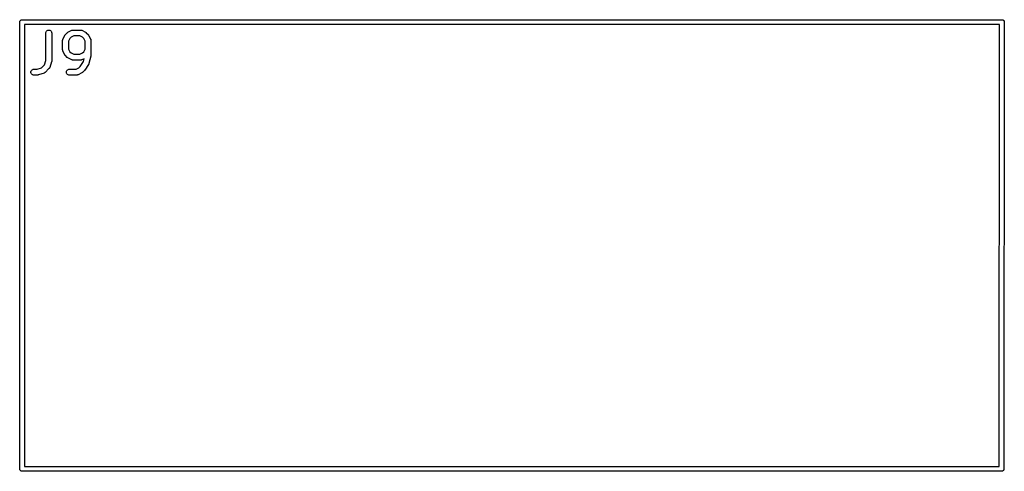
# Model space of a CAD drawing. Extents: x 3.21 to 7.14, y -3.49 to -0.7.
# Tile 12 of 12: x 6.14 to 7.13, y -1.21 to -0.76. Entities that reach past the tile are written whole.
import ezdxf

# ---------------------------------------------------------------- set-up
doc = ezdxf.new("R2010")
doc.units = 0
doc.header["$MEASUREMENT"] = 0
doc.layers.add('BLACK', color=7, linetype='CONTINUOUS')

msp = doc.modelspace()

# ---------------------------------------------------------------- linework, layer by layer
at = {"layer": 'BLACK', "linetype": 'CONTINUOUS'}
for p, q in [((6.14203, -0.762181), (6.14232, -0.761822)), ((6.14232, -0.761822), (6.14268, -0.761526)), ((6.14268, -0.761526), (6.14309, -0.761307)), ((6.14309, -0.761307), (6.14354, -0.761172)), ((6.14354, -0.761172), (6.14388, -0.761138)), ((6.14388, -0.761138), (6.144, -0.761126)), ((6.14388, -0.761138), (6.14388, -0.761138)), ((6.144, -0.761126), (6.14412, -0.761138)), ((6.14412, -0.761138), (7.12889, -0.761138)), ((7.12889, -0.761138), (7.129, -0.761126)), ((7.129, -0.761126), (7.12923, -0.761149)), ((7.12923, -0.761149), (7.12946, -0.761172)), ((7.12946, -0.761172), (7.12946, -0.761172)), ((7.12946, -0.761172), (7.12946, -0.761172)), ((7.12946, -0.761172), (7.12966, -0.761233)), ((7.12966, -0.761233), (7.12991, -0.761307)), ((7.12991, -0.761307), (7.12991, -0.761308)), ((7.12991, -0.761308), (7.12991, -0.761308)), ((7.12991, -0.761308), (7.13009, -0.761402)), ((7.13009, -0.761402), (7.13032, -0.761526)), ((7.13032, -0.761526), (7.13032, -0.761527)), ((7.13032, -0.761527), (7.13032, -0.761528)), ((7.13032, -0.761528), (7.13048, -0.761657)), ((7.13048, -0.761657), (7.13068, -0.761822)), ((7.13068, -0.761822), (7.13068, -0.761822)), ((7.13068, -0.761822), (7.13068, -0.761823)), ((7.13068, -0.761823), (7.1308, -0.761975)), ((7.1308, -0.761975), (7.13097, -0.762181)), ((6.14163, -0.7635), (6.14167, -0.763037)), ((6.14164, -0.763616), (6.14163, -0.7635)), ((6.14164, -1.21257), (6.14164, -0.763616)), ((6.14167, -0.763037), (6.14181, -0.762592)), ((6.14181, -0.762592), (6.14203, -0.762181)), ((6.14636, -0.765862), (6.14636, -1.21009)), ((7.12664, -0.765862), (6.14636, -0.765862)), ((6.16881, -0.772331), (6.16926, -0.771969)), ((6.16926, -0.771969), (6.16977, -0.771702)), ((6.16977, -0.771702), (6.17032, -0.77154)), ((6.17032, -0.77154), (6.1709, -0.771487)), ((6.1709, -0.771487), (6.17147, -0.771548)), ((6.17147, -0.771548), (6.17202, -0.771718)), ((6.17202, -0.771718), (6.17253, -0.771992)), ((6.17253, -0.771992), (6.17297, -0.77236)), ((6.19018, -0.773674), (6.19393, -0.771799)), ((6.19393, -0.771799), (6.19397, -0.771781)), ((6.19397, -0.771781), (6.19405, -0.771751)), ((6.19405, -0.771751), (6.19412, -0.77171)), ((6.19412, -0.77171), (6.19432, -0.771652)), ((6.19432, -0.771652), (6.19451, -0.771582)), ((6.19451, -0.771582), (6.19459, -0.771569)), ((6.19459, -0.771569), (6.19468, -0.771544)), ((6.19468, -0.771544), (6.19488, -0.771524)), ((6.19488, -0.771524), (6.19508, -0.771492)), ((6.19508, -0.771492), (6.19516, -0.771496)), ((6.19516, -0.771496), (6.19525, -0.771487)), ((6.19525, -0.771487), (6.20275, -0.771487)), ((6.20275, -0.771487), (6.20279, -0.771488)), ((6.20279, -0.771488), (6.20288, -0.771497)), ((6.20288, -0.771497), (6.20296, -0.771495)), ((6.20296, -0.771495), (6.20316, -0.771529)), ((6.20316, -0.771529), (6.20336, -0.771552)), ((6.20336, -0.771552), (6.20344, -0.771578)), ((6.20344, -0.771578), (6.20353, -0.771593)), ((6.20353, -0.771593), (6.20372, -0.771665)), ((6.20372, -0.771665), (6.20391, -0.771726)), ((6.20391, -0.771726), (6.20399, -0.771768)), ((6.20399, -0.771768), (6.20407, -0.771799)), ((6.20407, -0.771799), (6.20782, -0.773674)), ((7.12627, -1.21009), (7.12664, -0.765862)), ((7.13097, -0.762181), (7.13097, -0.762182)), ((7.13097, -0.762182), (7.13097, -0.762183)), ((7.13097, -0.762183), (7.13107, -0.762358)), ((7.13136, -0.763617), (7.13099, -1.21234)), ((7.13107, -0.762358), (7.13119, -0.762592)), ((7.13119, -0.762592), (7.13119, -0.762593)), ((7.13119, -0.762593), (7.13119, -0.762594)), ((7.13119, -0.762594), (7.13125, -0.762787)), ((7.13125, -0.762787), (7.13133, -0.763037)), ((7.13133, -0.763037), (7.13133, -0.763038)), ((7.13133, -0.763038), (7.13133, -0.763039)), ((7.13133, -0.763039), (7.13135, -0.763242)), ((7.13135, -0.763242), (7.13137, -0.7635)), ((7.13137, -0.7635), (7.13136, -0.763617)), ((6.16792, -0.774399), (6.16799, -0.773826)), ((6.16792, -0.77444), (6.16792, -0.774399)), ((6.16792, -0.802083), (6.16792, -0.77444)), ((6.16799, -0.773826), (6.16816, -0.773277)), ((6.16816, -0.773277), (6.16844, -0.772772)), ((6.16844, -0.772772), (6.16881, -0.772331)), ((6.17297, -0.77236), (6.17334, -0.772806)), ((6.17334, -0.772806), (6.17361, -0.773315)), ((6.17361, -0.773315), (6.17377, -0.773867)), ((6.17377, -0.773867), (6.17383, -0.77444)), ((6.17383, -0.77444), (6.17383, -0.802562)), ((6.1848, -0.781725), (6.18484, -0.781526)), ((6.18481, -0.781812), (6.1848, -0.781725)), ((6.1848, -0.781898), (6.18481, -0.781812)), ((6.18484, -0.781526), (6.18486, -0.781325)), ((6.18486, -0.781325), (6.18489, -0.781243)), ((6.18489, -0.781243), (6.1849, -0.781157)), ((6.1849, -0.781157), (6.18497, -0.780968)), ((6.18497, -0.780968), (6.18504, -0.780776)), ((6.18504, -0.780776), (6.18508, -0.7807)), ((6.18508, -0.7807), (6.18511, -0.780619)), ((6.18511, -0.780619), (6.18698, -0.776869)), ((6.18698, -0.776869), (6.187, -0.776832)), ((6.187, -0.776832), (6.18709, -0.776693)), ((6.18709, -0.776693), (6.18717, -0.776547)), ((6.18717, -0.776547), (6.18725, -0.776452)), ((6.18725, -0.776452), (6.18732, -0.776349)), ((6.18732, -0.776349), (6.18743, -0.77623)), ((6.18743, -0.77623), (6.18754, -0.776102)), ((6.18754, -0.776102), (6.18941, -0.774227)), ((6.18941, -0.774227), (6.18944, -0.774198)), ((6.18944, -0.774198), (6.18957, -0.774095)), ((6.18957, -0.774095), (6.18969, -0.773981)), ((6.18969, -0.773981), (6.18979, -0.773915)), ((6.18979, -0.773915), (6.18989, -0.773839)), ((6.18989, -0.773839), (6.19004, -0.773762)), ((6.19004, -0.773762), (6.19018, -0.773674)), ((6.19205, -0.779939), (6.1907, -0.782636)), ((6.19325, -0.778742), (6.19205, -0.779939)), ((6.19595, -0.777393), (6.19325, -0.778742)), ((6.20205, -0.777393), (6.19595, -0.777393)), ((6.20475, -0.778742), (6.20205, -0.777393)), ((6.20595, -0.779939), (6.20475, -0.778742)), ((6.20729, -0.782636), (6.20595, -0.779939)), ((6.20782, -0.773674), (6.20785, -0.773693)), ((6.20785, -0.773693), (6.20799, -0.773783)), ((6.20799, -0.773783), (6.20814, -0.773861)), ((6.20814, -0.773861), (6.20823, -0.773939)), ((6.20823, -0.773939), (6.20834, -0.774006)), ((6.20834, -0.774006), (6.20846, -0.774122)), ((6.20846, -0.774122), (6.20859, -0.774227)), ((6.20859, -0.774227), (6.21046, -0.776102)), ((6.21046, -0.776102), (6.21049, -0.776131)), ((6.21049, -0.776131), (6.21059, -0.776261)), ((6.21059, -0.776261), (6.21071, -0.776381)), ((6.21071, -0.776381), (6.21077, -0.776486)), ((6.21077, -0.776486), (6.21085, -0.776582)), ((6.21085, -0.776582), (6.21092, -0.776729)), ((6.21092, -0.776729), (6.21101, -0.776869)), ((6.21101, -0.776869), (6.21289, -0.780619)), ((6.21289, -0.780619), (6.21291, -0.780656)), ((6.21291, -0.780656), (6.21294, -0.780737)), ((6.21294, -0.780737), (6.21298, -0.780814)), ((6.21298, -0.780814), (6.21304, -0.781007)), ((6.21304, -0.781007), (6.2131, -0.781197)), ((6.2131, -0.781197), (6.21312, -0.781282)), ((6.21312, -0.781282), (6.21314, -0.781366)), ((6.21314, -0.781366), (6.21316, -0.781567)), ((6.21316, -0.781567), (6.21319, -0.781766)), ((6.21319, -0.781766), (6.21319, -0.781853)), ((6.21319, -0.781853), (6.2132, -0.781939)), ((6.1848, -0.781939), (6.1848, -0.781898)), ((6.1848, -0.791313), (6.1848, -0.781939)), ((6.18481, -0.791399), (6.1848, -0.791313)), ((6.1848, -0.791486), (6.18481, -0.791399)), ((6.18483, -0.791686), (6.1848, -0.791486)), ((6.18485, -0.791887), (6.18483, -0.791686)), ((6.1907, -0.782636), (6.1907, -0.790616)), ((6.1907, -0.790616), (6.19205, -0.793314)), ((6.20595, -0.793314), (6.20729, -0.790616)), ((6.20729, -0.790616), (6.20729, -0.782636)), ((6.2132, -0.781939), (6.2132, -0.796937)), ((6.18488, -0.79197), (6.18485, -0.791887)), ((6.18489, -0.792056), (6.18488, -0.79197)), ((6.18496, -0.792245), (6.18489, -0.792056)), ((6.18502, -0.792438), (6.18496, -0.792245)), ((6.18506, -0.792515), (6.18502, -0.792438)), ((6.18509, -0.792597), (6.18506, -0.792515)), ((6.18511, -0.792634), (6.18509, -0.792597)), ((6.18698, -0.796383), (6.18511, -0.792634)), ((6.18707, -0.796524), (6.18698, -0.796383)), ((6.18715, -0.796671), (6.18707, -0.796524)), ((6.18722, -0.796767), (6.18715, -0.796671)), ((6.18729, -0.796871), (6.18722, -0.796767)), ((6.1874, -0.796992), (6.18729, -0.796871)), ((6.18751, -0.797121), (6.1874, -0.796992)), ((6.18754, -0.797151), (6.18751, -0.797121)), ((6.18941, -0.799025), (6.18754, -0.797151)), ((6.18954, -0.799131), (6.18941, -0.799025)), ((6.18966, -0.799246), (6.18954, -0.799131)), ((6.18976, -0.799313), (6.18966, -0.799246)), ((6.18986, -0.799391), (6.18976, -0.799313)), ((6.19, -0.799469), (6.18986, -0.799391)), ((6.19014, -0.79956), (6.19, -0.799469)), ((6.19018, -0.799578), (6.19014, -0.79956)), ((6.19393, -0.801453), (6.19018, -0.799578)), ((6.19205, -0.793314), (6.19325, -0.794511)), ((6.19325, -0.794511), (6.19595, -0.795859)), ((6.19401, -0.801484), (6.19393, -0.801453)), ((6.19409, -0.801526), (6.19401, -0.801484)), ((6.19428, -0.801587), (6.19409, -0.801526)), ((6.19447, -0.801659), (6.19428, -0.801587)), ((6.19455, -0.801674), (6.19447, -0.801659)), ((6.19463, -0.8017), (6.19455, -0.801674)), ((6.19595, -0.795859), (6.20205, -0.795859)), ((6.20205, -0.795859), (6.20475, -0.794511)), ((6.2034, -0.801683), (6.20332, -0.801709)), ((6.20349, -0.80167), (6.2034, -0.801683)), ((6.20368, -0.801601), (6.20349, -0.80167)), ((6.20387, -0.801542), (6.20368, -0.801601)), ((6.20395, -0.801501), (6.20387, -0.801542)), ((6.20403, -0.801471), (6.20395, -0.801501)), ((6.20407, -0.801453), (6.20403, -0.801471)), ((6.20636, -0.800307), (6.20407, -0.801453)), ((6.20475, -0.794511), (6.20595, -0.793314)), ((6.20563, -0.803224), (6.20636, -0.800307)), ((6.21311, -0.797654), (6.21124, -0.805153)), ((6.21312, -0.797601), (6.21311, -0.797654)), ((6.21313, -0.797551), (6.21312, -0.797601)), ((6.21316, -0.797317), (6.21313, -0.797551)), ((6.2132, -0.797083), (6.21316, -0.797317)), ((6.2132, -0.796979), (6.21319, -0.797031)), ((6.21319, -0.797031), (6.2132, -0.797083)), ((6.2132, -0.796937), (6.2132, -0.796979)), ((6.1538, -0.811715), (6.15424, -0.811351)), ((6.15424, -0.811351), (6.15475, -0.81108)), ((6.15475, -0.81108), (6.1553, -0.810914)), ((6.1553, -0.810914), (6.15588, -0.810857)), ((6.15588, -0.810857), (6.15915, -0.810857)), ((6.15915, -0.810857), (6.16366, -0.809355)), ((6.16366, -0.809355), (6.16642, -0.806591)), ((6.16642, -0.806591), (6.16792, -0.802083)), ((6.17109, -0.810274), (6.16734, -0.814023)), ((6.17114, -0.810207), (6.17109, -0.810274)), ((6.17121, -0.810148), (6.17114, -0.810207)), ((6.17133, -0.809985), (6.17121, -0.810148)), ((6.17146, -0.809829), (6.17133, -0.809985)), ((6.1715, -0.809752), (6.17146, -0.809829)), ((6.17155, -0.809682), (6.1715, -0.809752)), ((6.17163, -0.809499), (6.17155, -0.809682)), ((6.17173, -0.809321), (6.17163, -0.809499)), ((6.17175, -0.809238), (6.17173, -0.809321)), ((6.17179, -0.809159), (6.17175, -0.809238)), ((6.1718, -0.80912), (6.17179, -0.809159)), ((6.17368, -0.803495), (6.1718, -0.80912)), ((6.17371, -0.803334), (6.17368, -0.803495)), ((6.17376, -0.803176), (6.17371, -0.803334)), ((6.17378, -0.803053), (6.17376, -0.803176)), ((6.17381, -0.802934), (6.17378, -0.803053)), ((6.17383, -0.802603), (6.17381, -0.802768)), ((6.17381, -0.802768), (6.17381, -0.802934)), ((6.17383, -0.802562), (6.17383, -0.802603)), ((6.18942, -0.811715), (6.18987, -0.811351)), ((6.18987, -0.811351), (6.19037, -0.81108)), ((6.19037, -0.81108), (6.19093, -0.810914)), ((6.19093, -0.810914), (6.1915, -0.810857)), ((6.1915, -0.810857), (6.1983, -0.810857)), ((6.19483, -0.801723), (6.19463, -0.8017)), ((6.19503, -0.801757), (6.19483, -0.801723)), ((6.19512, -0.801755), (6.19503, -0.801757)), ((6.19521, -0.801765), (6.19512, -0.801755)), ((6.19525, -0.801765), (6.19521, -0.801765)), ((6.20275, -0.801765), (6.19525, -0.801765)), ((6.1983, -0.810857), (6.201, -0.809509)), ((6.201, -0.809509), (6.20233, -0.80818)), ((6.20233, -0.80818), (6.20563, -0.803224)), ((6.20283, -0.801756), (6.20275, -0.801765)), ((6.20292, -0.80176), (6.20283, -0.801756)), ((6.20312, -0.801728), (6.20292, -0.80176)), ((6.20332, -0.801709), (6.20312, -0.801728)), ((6.21083, -0.806074), (6.20708, -0.811699)), ((6.21092, -0.8059), (6.21083, -0.806074)), ((6.21103, -0.805732), (6.21092, -0.8059)), ((6.21106, -0.805647), (6.21103, -0.805732)), ((6.2111, -0.805566), (6.21106, -0.805647)), ((6.21116, -0.805377), (6.2111, -0.805566)), ((6.21123, -0.805192), (6.21116, -0.805377)), ((6.21124, -0.805153), (6.21123, -0.805192)), ((6.15293, -0.81379), (6.15299, -0.813216)), ((6.15298, -0.814364), (6.15293, -0.81379)), ((6.15314, -0.814916), (6.15298, -0.814364)), ((6.15299, -0.813216), (6.15316, -0.812666)), ((6.15341, -0.815427), (6.15314, -0.814916)), ((6.15316, -0.812666), (6.15343, -0.812159)), ((6.15377, -0.815876), (6.15341, -0.815427)), ((6.15343, -0.812159), (6.1538, -0.811715)), ((6.15421, -0.816247), (6.15377, -0.815876)), ((6.15472, -0.816524), (6.15421, -0.816247)), ((6.15526, -0.816698), (6.15472, -0.816524)), ((6.15584, -0.816763), (6.15526, -0.816698)), ((6.15588, -0.816763), (6.15584, -0.816763)), ((6.15963, -0.816763), (6.15588, -0.816763)), ((6.15979, -0.816747), (6.15963, -0.816763)), ((6.15996, -0.816744), (6.15979, -0.816747)), ((6.16008, -0.816719), (6.15996, -0.816744)), ((6.1602, -0.816707), (6.16008, -0.816719)), ((6.16036, -0.816659), (6.1602, -0.816707)), ((6.16052, -0.816624), (6.16036, -0.816659)), ((6.16056, -0.816611), (6.16052, -0.816624)), ((6.16619, -0.814737), (6.16056, -0.816611)), ((6.16627, -0.814701), (6.16619, -0.814737)), ((6.16635, -0.814677), (6.16627, -0.814701)), ((6.16653, -0.814584), (6.16635, -0.814677)), ((6.16671, -0.814502), (6.16653, -0.814584)), ((6.16678, -0.814452), (6.16671, -0.814502)), ((6.16686, -0.814412), (6.16678, -0.814452)), ((6.16702, -0.814286), (6.16686, -0.814412)), ((6.16718, -0.81417), (6.16702, -0.814286)), ((6.16724, -0.814107), (6.16718, -0.81417)), ((6.16731, -0.814052), (6.16724, -0.814107)), ((6.16734, -0.814023), (6.16731, -0.814052)), ((6.18855, -0.81379), (6.18861, -0.813216)), ((6.1886, -0.814364), (6.18855, -0.81379)), ((6.18876, -0.814916), (6.1886, -0.814364)), ((6.18861, -0.813216), (6.18878, -0.812666)), ((6.18903, -0.815427), (6.18876, -0.814916)), ((6.18878, -0.812666), (6.18905, -0.812159)), ((6.18939, -0.815876), (6.18903, -0.815427)), ((6.18905, -0.812159), (6.18942, -0.811715)), ((6.18983, -0.816247), (6.18939, -0.815876)), ((6.19034, -0.816524), (6.18983, -0.816247)), ((6.19089, -0.816698), (6.19034, -0.816524)), ((6.19146, -0.816763), (6.19089, -0.816698)), ((6.1915, -0.816763), (6.19146, -0.816763)), ((6.199, -0.816763), (6.1915, -0.816763)), ((6.19908, -0.816755), (6.199, -0.816763)), ((6.19917, -0.816758), (6.19908, -0.816755)), ((6.19937, -0.816726), (6.19917, -0.816758)), ((6.19957, -0.816707), (6.19937, -0.816726)), ((6.19966, -0.816682), (6.19957, -0.816707)), ((6.19974, -0.816668), (6.19966, -0.816682)), ((6.19993, -0.816599), (6.19974, -0.816668)), ((6.20012, -0.81654), (6.19993, -0.816599)), ((6.2002, -0.816499), (6.20012, -0.81654)), ((6.20028, -0.816469), (6.2002, -0.816499)), ((6.20032, -0.816451), (6.20028, -0.816469)), ((6.20407, -0.814576), (6.20032, -0.816451)), ((6.20421, -0.814488), (6.20407, -0.814576)), ((6.20436, -0.814412), (6.20421, -0.814488)), ((6.20445, -0.814335), (6.20436, -0.814412)), ((6.20456, -0.81427), (6.20445, -0.814335)), ((6.20468, -0.814156), (6.20456, -0.81427)), ((6.20481, -0.814052), (6.20468, -0.814156)), ((6.20484, -0.814023), (6.20481, -0.814052)), ((6.20671, -0.812149), (6.20484, -0.814023)), ((6.20688, -0.811941), (6.20671, -0.812149)), ((6.20706, -0.811733), (6.20688, -0.811941)), ((6.20708, -0.811703), (6.20706, -0.811733)), ((6.20708, -0.811699), (6.20708, -0.811703)), ((6.20708, -0.811703), (6.20708, -0.811703)), ((6.20708, -0.811703), (6.20708, -0.811703)), ((6.14167, -1.21292), (6.14164, -1.21257)), ((6.14181, -1.21337), (6.14167, -1.21292)), ((6.14203, -1.21378), (6.14181, -1.21337)), ((6.14232, -1.21414), (6.14203, -1.21378)), ((6.14268, -1.21443), (6.14232, -1.21414)), ((6.14309, -1.21465), (6.14268, -1.21443)), ((6.14354, -1.21478), (6.14309, -1.21465)), ((6.144, -1.21483), (6.14354, -1.21478)), ((6.14419, -1.21481), (6.144, -1.21483)), ((6.14426, -1.21482), (6.14419, -1.21481)), ((7.12851, -1.21482), (6.14426, -1.21482)), ((6.14636, -1.21009), (7.12627, -1.21009)), ((7.12862, -1.21483), (7.12851, -1.21482)), ((7.12874, -1.21482), (7.12862, -1.21483)), ((7.1289, -1.2148), (7.12874, -1.21482)), ((7.12874, -1.21482), (7.12874, -1.21482)), ((7.12909, -1.21479), (7.1289, -1.2148)), ((7.12934, -1.21471), (7.12909, -1.21478)), ((7.12909, -1.21478), (7.12909, -1.21478)), ((7.12909, -1.21478), (7.12909, -1.21479)), ((7.12953, -1.21465), (7.12934, -1.21471)), ((7.12977, -1.21452), (7.12953, -1.21465)), ((7.12953, -1.21465), (7.12953, -1.21465)), ((7.12953, -1.21465), (7.12953, -1.21465)), ((7.12994, -1.21443), (7.12977, -1.21452)), ((7.13015, -1.21426), (7.12994, -1.21443)), ((7.12994, -1.21443), (7.12994, -1.21443)), ((7.12994, -1.21443), (7.12994, -1.21443)), ((7.1303, -1.21414), (7.13015, -1.21426)), ((7.13047, -1.21393), (7.1303, -1.21414)), ((7.1303, -1.21414), (7.1303, -1.21414)), ((7.1303, -1.21414), (7.1303, -1.21414)), ((7.1306, -1.21378), (7.13047, -1.21393)), ((7.13072, -1.21354), (7.1306, -1.21378)), ((7.1306, -1.21378), (7.1306, -1.21378)), ((7.1306, -1.21378), (7.1306, -1.21378)), ((7.13082, -1.21337), (7.13072, -1.21354)), ((7.13089, -1.21312), (7.13082, -1.21337)), ((7.13082, -1.21337), (7.13082, -1.21337)), ((7.13082, -1.21337), (7.13082, -1.21337)), ((7.13095, -1.21292), (7.13089, -1.21312)), ((7.13098, -1.21267), (7.13095, -1.21292)), ((7.13095, -1.21292), (7.13095, -1.21292)), ((7.13095, -1.21292), (7.13095, -1.21292)), ((7.13099, -1.21257), (7.13098, -1.21267)), ((7.13099, -1.21234), (7.131, -1.21246)), ((7.131, -1.21246), (7.13099, -1.21257)), ((7.13099, -1.21257), (7.13099, -1.21257))]:
    msp.add_line(p, q, dxfattribs=at)

doc.saveas('drawing.dxf')
